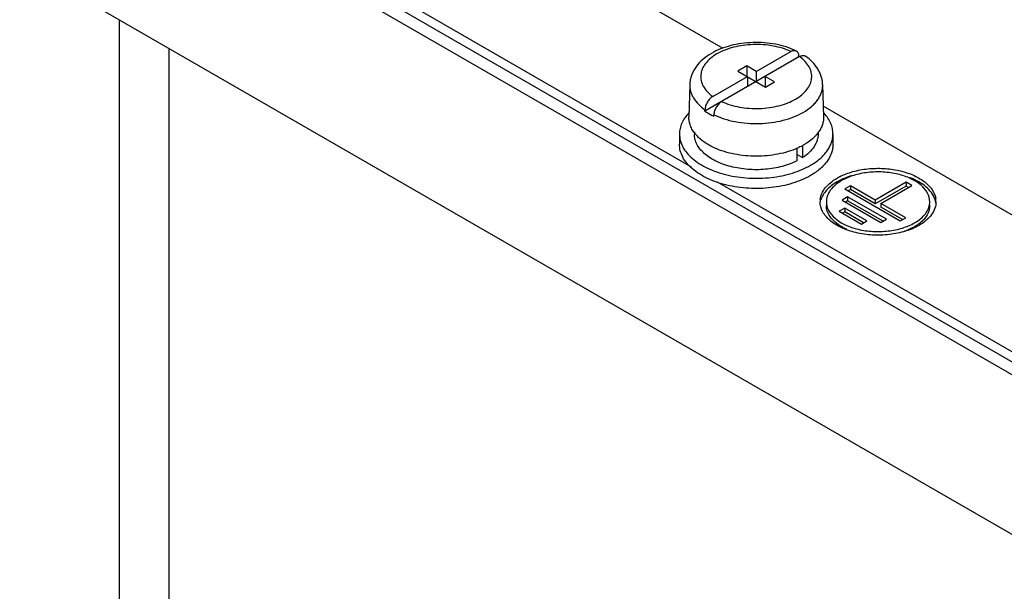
# Model space of a CAD drawing. Header units: millimetres. Extents: x 38 to 296, y 91 to 375.
# Tile 2 of 7: x 38 to 101, y 161 to 198. Entities that reach past the tile are written whole.
import ezdxf

# ---------------------------------------------------------------- set-up
doc = ezdxf.new("R2010")
doc.units = ezdxf.units.MM
doc.header["$LTSCALE"] = 30.332537
doc.layers.get('0').update_dxf_attribs({"linetype": 'CONTINUOUS'})

msp = doc.modelspace()

# ---------------------------------------------------------------- linework, layer by layer
at = {"color": 7, "linetype": 'Continuous'}
for p, q in [((38.17, 211.409), (123.73, 162.012)), ((122.493, 163.543), (40.822, 210.695)), ((83.082, 195.686), (64.725, 206.284)), ((38.17, 201.203), (123.73, 151.806)), ((57.957, 201.455), (81.033, 188.133)), ((44.534, 157.112), (44.534, 197.529)), ((47.716, 145.885), (47.716, 195.692)), ((87.965, 195.17), (81.921, 191.681)), ((85.193, 194.223), (87.399, 195.497)), ((87.899, 195.132), (87.897, 195.225)), ((84.592, 194.57), (84.026, 194.243)), ((84.592, 194.57), (84.592, 193.916)), ((85.193, 194.223), (84.592, 194.57)), ((82.421, 192.622), (84.627, 193.896)), ((84.026, 194.243), (85.794, 193.222)), ((84.627, 193.896), (84.627, 193.243)), ((85.193, 194.223), (85.193, 193.569)), ((85.759, 193.896), (85.759, 193.243)), ((86.36, 193.549), (85.759, 193.896)), ((80.951, 193.377), (80.893, 191.323)), ((85.794, 193.222), (86.36, 193.549)), ((89.435, 193.377), (89.492, 191.323)), ((81.921, 191.681), (81.923, 191.776)), ((107.831, 181.398), (89.474, 191.996)), ((82.487, 191.354), (82.489, 191.45)), ((80.293, 190.222), (80.293, 189.569)), ((81.243, 190.366), (81.243, 190.222)), ((89.143, 190.366), (89.143, 190.222)), ((90.093, 190.222), (90.093, 189.569)), ((87.804, 188.51), (87.804, 189.347)), ((88.157, 189.496), (88.157, 188.715)), ((87.804, 188.919), (88.157, 188.715)), ((82.706, 187.167), (105.782, 173.844)), ((91.203, 186.915), (90.85, 186.711)), ((90.85, 186.711), (94.385, 184.67)), ((91.203, 186.915), (91.203, 186.67)), ((92.794, 185.996), (91.203, 186.915)), ((94.774, 187.14), (92.794, 185.996)), ((94.774, 186.895), (92.794, 185.752)), ((93.148, 185.792), (95.128, 186.935)), ((95.128, 186.935), (94.774, 187.14)), ((94.774, 187.14), (94.774, 186.895)), ((94.916, 186.813), (94.774, 186.895)), ((91.027, 186.201), (90.673, 185.996)), ((91.027, 186.201), (91.027, 185.956)), ((93.501, 184.772), (91.027, 186.201)), ((91.203, 186.67), (91.062, 186.588)), ((92.794, 185.752), (91.203, 186.67)), ((90.85, 185.486), (90.496, 185.282)), ((90.673, 185.996), (93.148, 184.568)), ((90.85, 185.486), (90.85, 185.241)), ((92.264, 184.67), (90.85, 185.486)), ((91.027, 185.956), (90.885, 185.874)), ((93.289, 184.649), (91.027, 185.956)), ((92.794, 185.996), (92.794, 185.752)), ((94.739, 184.874), (93.148, 185.792)), ((93.148, 185.792), (93.148, 185.547)), ((94.527, 184.751), (93.148, 185.547)), ((90.496, 185.282), (91.91, 184.466)), ((90.85, 185.241), (90.708, 185.16)), ((92.052, 184.547), (90.85, 185.241)), ((94.385, 184.67), (94.739, 184.874)), ((91.91, 184.466), (92.264, 184.67)), ((93.148, 184.568), (93.501, 184.772))]:
    msp.add_line(p, q, dxfattribs=at)
for centre, radius, start, end in [((85.851, 193.737), 4.838, 294.00942, 294.20871), ((92.165, 184.266), 3.623, 117.05413, 119.975), ((95.425, 185.894), 1.246, 0.01249, 10.64033), ((90.516, 185.894), 1.245, 173.06203, 179.96409), ((95.355, 185.635), 1.317, 10.01371, 18.59114), ((95.411, 185.647), 1.26, 8.38552, 9.95118), ((93.819, 187.121), 2.972, 299.98615, 302.52536)]:
    msp.add_arc(centre, radius, start, end, dxfattribs=at)
for points, knots in [([(87.735, 195.541), (87.534, 195.636), (87.107, 195.801), (86.431, 195.969), (85.719, 196.063), (84.992, 196.08), (84.271, 196.02), (83.577, 195.885), (82.927, 195.677), (82.525, 195.485), (82.338, 195.377)], [0, 0, 0, 0, 0.119622, 0.24474, 0.37374, 0.504452, 0.634504, 0.76161, 0.883845, 1, 1, 1, 1]), ([(87.399, 195.497), (87.225, 195.577), (86.853, 195.716), (86.261, 195.858), (85.634, 195.937), (84.994, 195.95), (84.359, 195.896), (83.752, 195.777), (83.191, 195.597), (82.846, 195.434), (82.688, 195.342)], [0, 0, 0, 0, 0.11836, 0.243924, 0.374272, 0.506623, 0.638067, 0.765757, 0.887099, 1, 1, 1, 1]), ([(87.399, 195.497), (87.429, 195.513), (87.487, 195.541), (87.576, 195.565), (87.66, 195.566), (87.712, 195.552), (87.735, 195.541)], [0, 0, 0, 0, 0.288034, 0.547695, 0.782161, 1, 1, 1, 1]), ([(87.735, 195.541), (87.76, 195.529), (87.807, 195.496), (87.858, 195.422), (87.889, 195.329), (87.896, 195.261), (87.897, 195.225)], [0, 0, 0, 0, 0.219509, 0.451945, 0.71015, 1, 1, 1, 1]), ([(82.338, 195.377), (82.142, 195.264), (81.779, 195.012), (81.404, 194.613), (81.181, 194.256), (81.056, 193.975), (80.975, 193.68), (80.953, 193.478), (80.951, 193.377)], [0, 0, 0, 0, 0.266493, 0.518271, 0.640503, 0.761148, 0.880767, 1, 1, 1, 1]), ([(82.688, 195.342), (82.543, 195.259), (82.278, 195.079), (81.955, 194.754), (81.77, 194.45), (81.684, 194.2), (81.651, 194.013), (81.647, 193.825), (81.673, 193.637), (81.729, 193.452), (81.845, 193.206), (82.066, 192.91), (82.294, 192.714), (82.421, 192.622)], [0, 0, 0, 0, 0.147416, 0.280394, 0.400623, 0.457313, 0.512587, 0.567302, 0.62236, 0.678635, 0.736907, 0.861614, 1, 1, 1, 1]), ([(87.698, 192.45), (87.843, 192.533), (88.108, 192.713), (88.431, 193.038), (88.616, 193.342), (88.702, 193.592), (88.735, 193.779), (88.739, 193.967), (88.713, 194.155), (88.657, 194.34), (88.541, 194.586), (88.32, 194.882), (88.092, 195.078), (87.965, 195.17)], [0, 0, 0, 0, 0.147416, 0.280394, 0.400623, 0.457313, 0.512587, 0.567302, 0.62236, 0.678635, 0.736907, 0.861614, 1, 1, 1, 1]), ([(87.965, 195.17), (87.998, 195.189), (88.063, 195.22), (88.164, 195.242), (88.258, 195.235), (88.312, 195.21), (88.336, 195.194)], [0, 0, 0, 0, 0.291334, 0.550055, 0.78184, 1, 1, 1, 1]), ([(89.435, 193.377), (89.433, 193.465), (89.415, 193.642), (89.352, 193.902), (89.255, 194.153), (89.08, 194.473), (88.785, 194.84), (88.493, 195.083), (88.336, 195.194)], [0, 0, 0, 0, 0.120671, 0.241517, 0.363235, 0.486111, 0.737291, 1, 1, 1, 1]), ([(80.951, 193.377), (80.949, 193.305), (80.956, 193.159), (81, 192.942), (81.077, 192.729), (81.227, 192.445), (81.499, 192.107), (81.772, 191.882), (81.923, 191.776)], [0, 0, 0, 0, 0.111076, 0.223554, 0.339046, 0.458956, 0.715778, 1, 1, 1, 1]), ([(88.193, 191.605), (88.383, 191.715), (88.648, 191.898), (88.947, 192.188), (89.128, 192.41), (89.269, 192.643), (89.37, 192.884), (89.428, 193.129), (89.438, 193.295), (89.435, 193.377)], [0, 0, 0, 0, 0.289763, 0.423009, 0.548822, 0.668002, 0.781775, 0.891784, 1, 1, 1, 1]), ([(82.421, 192.622), (82.351, 192.582), (82.22, 192.472), (82.065, 192.264), (81.957, 192.027), (81.925, 191.857), (81.923, 191.776)], [0, 0, 0, 0, 0.236446, 0.498358, 0.761253, 1, 1, 1, 1]), ([(82.986, 192.296), (83.161, 192.215), (83.533, 192.076), (84.125, 191.934), (84.751, 191.855), (85.392, 191.843), (86.026, 191.896), (86.634, 192.015), (87.195, 192.195), (87.54, 192.358), (87.698, 192.45)], [0, 0, 0, 0, 0.11836, 0.243924, 0.374272, 0.506623, 0.638067, 0.765757, 0.887099, 1, 1, 1, 1]), ([(82.986, 192.296), (82.917, 192.256), (82.785, 192.146), (82.631, 191.937), (82.523, 191.7), (82.491, 191.531), (82.489, 191.45)], [0, 0, 0, 0, 0.236425, 0.498339, 0.761251, 1, 1, 1, 1]), ([(80.892, 191.577), (80.798, 191.478), (80.629, 191.271), (80.437, 190.932), (80.319, 190.581), (80.293, 190.34), (80.293, 190.222)], [0, 0, 0, 0, 0.271445, 0.52537, 0.766204, 1, 1, 1, 1]), ([(82.566, 189.318), (82.317, 189.429), (81.965, 189.622), (81.562, 189.943), (81.317, 190.195), (81.124, 190.463), (80.986, 190.743), (80.905, 191.031), (80.891, 191.227), (80.893, 191.323)], [0, 0, 0, 0, 0.296411, 0.431706, 0.558282, 0.676802, 0.788555, 0.895465, 1, 1, 1, 1]), ([(81.921, 191.681), (81.964, 191.651), (82.146, 191.53), (82.338, 191.425), (82.487, 191.354)], [0, 0, 0, 0, 0.241198, 1, 1, 1, 1]), ([(82.489, 191.45), (82.698, 191.35), (83.144, 191.177), (83.858, 190.998), (84.615, 190.897), (85.392, 190.877), (86.162, 190.939), (86.9, 191.08), (87.581, 191.296), (88.001, 191.494), (88.193, 191.605)], [0, 0, 0, 0, 0.117689, 0.242879, 0.373126, 0.50559, 0.637288, 0.765286, 0.88691, 1, 1, 1, 1]), ([(89.492, 191.323), (89.495, 191.24), (89.485, 191.072), (89.426, 190.823), (89.324, 190.58), (89.181, 190.344), (88.998, 190.118), (88.695, 189.825), (88.426, 189.639), (88.233, 189.528)], [0, 0, 0, 0, 0.108217, 0.218225, 0.331996, 0.451176, 0.576985, 0.710232, 1, 1, 1, 1]), ([(90.093, 190.222), (90.093, 190.337), (90.068, 190.571), (89.956, 190.914), (89.774, 191.245), (89.613, 191.448), (89.523, 191.546)], [0, 0, 0, 0, 0.234472, 0.475666, 0.729397, 1, 1, 1, 1]), ([(80.293, 190.222), (80.293, 190.082), (80.33, 189.796), (80.494, 189.383), (80.76, 188.992), (81.121, 188.63), (81.568, 188.303), (82.092, 188.018), (82.681, 187.781), (83.324, 187.596), (84.006, 187.467), (84.714, 187.396), (85.432, 187.386), (86.145, 187.436), (86.838, 187.546), (87.496, 187.713), (88.104, 187.934), (88.482, 188.12), (88.658, 188.221)], [0, 0, 0, 0, 0.042814, 0.087395, 0.135177, 0.187086, 0.243533, 0.30449, 0.369589, 0.438197, 0.509495, 0.582531, 0.656275, 0.729664, 0.801652, 0.871256, 0.937607, 1, 1, 1, 1]), ([(87.804, 188.51), (87.658, 188.436), (87.348, 188.301), (86.678, 188.088), (85.77, 187.935), (84.658, 187.932), (83.749, 188.079), (83.075, 188.288), (82.621, 188.481), (82.218, 188.71), (81.876, 188.969), (81.6, 189.256), (81.396, 189.564), (81.271, 189.888), (81.243, 190.112), (81.243, 190.222)], [0, 0, 0, 0, 0.0641, 0.131803, 0.274789, 0.421902, 0.565194, 0.633144, 0.697547, 0.757843, 0.813724, 0.865211, 0.912734, 0.957206, 1, 1, 1, 1]), ([(89.143, 190.222), (89.143, 190.153), (89.132, 190.014), (89.066, 189.736), (88.896, 189.393), (88.577, 189.022), (88.306, 188.812), (88.157, 188.715)], [0, 0, 0, 0, 0.11003, 0.221818, 0.456382, 0.714137, 1, 1, 1, 1]), ([(88.658, 188.221), (88.873, 188.346), (89.174, 188.553), (89.515, 188.879), (89.722, 189.131), (89.886, 189.393), (90.005, 189.664), (90.077, 189.941), (90.093, 190.129), (90.093, 190.222)], [0, 0, 0, 0, 0.289282, 0.42254, 0.548497, 0.667896, 0.781869, 0.891953, 1, 1, 1, 1]), ([(88.658, 187.568), (88.482, 187.467), (88.104, 187.281), (87.496, 187.06), (86.838, 186.893), (86.145, 186.783), (85.432, 186.733), (84.714, 186.743), (84.006, 186.813), (83.324, 186.943), (82.681, 187.128), (82.092, 187.365), (81.568, 187.65), (81.121, 187.977), (80.76, 188.339), (80.494, 188.73), (80.33, 189.143), (80.293, 189.429), (80.293, 189.569)], [0, 0, 0, 0, 0.062393, 0.128743, 0.198347, 0.270335, 0.343724, 0.417468, 0.490504, 0.561803, 0.630411, 0.695509, 0.756467, 0.812914, 0.864823, 0.912605, 0.957186, 1, 1, 1, 1]), ([(87.819, 189.318), (87.627, 189.232), (87.219, 189.081), (86.574, 188.921), (85.893, 188.823), (85.193, 188.79), (84.492, 188.823), (83.811, 188.921), (83.166, 189.081), (82.758, 189.232), (82.566, 189.318)], [0, 0, 0, 0, 0.117316, 0.241085, 0.369382, 0.500011, 0.630637, 0.758933, 0.882699, 1, 1, 1, 1]), ([(88.233, 189.528), (88.202, 189.51), (88.072, 189.437), (87.938, 189.371), (87.835, 189.324)], [0, 0, 0, 0, 0.24443, 1, 1, 1, 1]), ([(90.093, 189.569), (90.093, 189.476), (90.077, 189.288), (90.005, 189.011), (89.886, 188.74), (89.722, 188.477), (89.515, 188.226), (89.174, 187.9), (88.873, 187.692), (88.658, 187.568)], [0, 0, 0, 0, 0.108047, 0.21813, 0.332103, 0.451502, 0.577459, 0.710718, 1, 1, 1, 1]), ([(90.517, 187.493), (90.784, 187.63), (91.374, 187.85), (92.324, 188.024), (93.319, 188.047), (94.29, 187.918), (95.168, 187.645), (95.894, 187.246), (96.42, 186.742), (96.612, 186.326), (96.65, 186.124)], [0, 0, 0, 0, 0.129394, 0.269731, 0.41471, 0.557185, 0.690419, 0.809227, 0.911475, 1, 1, 1, 1]), ([(89.28, 186.044), (89.296, 186.173), (89.372, 186.438), (89.6, 186.803), (89.934, 187.134), (90.206, 187.319), (90.355, 187.405)], [0, 0, 0, 0, 0.218048, 0.453077, 0.71299, 1, 1, 1, 1]), ([(91.32, 187.561), (91.257, 187.543), (91.012, 187.467), (90.773, 187.373), (90.602, 187.29)], [0, 0, 0, 0, 0.258199, 1, 1, 1, 1]), ([(96.271, 185.894), (96.271, 186.085), (96.156, 186.497), (95.707, 187.007), (95.045, 187.411), (94.217, 187.687), (93.29, 187.818), (92.336, 187.791), (91.435, 187.611), (90.882, 187.383), (90.638, 187.242)], [0, 0, 0, 0, 0.086929, 0.186398, 0.303786, 0.437599, 0.582099, 0.729418, 0.871171, 1, 1, 1, 1]), ([(96.604, 186.055), (96.502, 186.358), (96.167, 186.781), (95.575, 187.186), (95.211, 187.355), (95.015, 187.43)], [0, 0, 0, 0, 0.444176, 0.708375, 1, 1, 1, 1]), ([(90.355, 187.16), (90.109, 187.018), (89.682, 186.702), (89.393, 186.241), (89.325, 186.012)], [0, 0, 0, 0, 0.542965, 1, 1, 1, 1]), ([(90.638, 187.242), (90.493, 187.158), (90.23, 186.977), (89.916, 186.647), (89.717, 186.282), (89.671, 186.02), (89.671, 185.894)], [0, 0, 0, 0, 0.289643, 0.549113, 0.782237, 1, 1, 1, 1]), ([(90.602, 187.29), (90.581, 187.28), (90.497, 187.239), (90.415, 187.195), (90.355, 187.16)], [0, 0, 0, 0, 0.254325, 1, 1, 1, 1]), ([(95.587, 184.384), (95.314, 184.226), (94.693, 183.97), (93.683, 183.768), (92.614, 183.738), (91.574, 183.884), (90.646, 184.194), (89.903, 184.647), (89.4, 185.219), (89.271, 185.681), (89.271, 185.894)], [0, 0, 0, 0, 0.128828, 0.270573, 0.417886, 0.562385, 0.696203, 0.813594, 0.913066, 1, 1, 1, 1]), ([(89.671, 185.894), (89.671, 185.704), (89.786, 185.292), (90.235, 184.782), (90.898, 184.378), (91.725, 184.102), (92.652, 183.971), (93.606, 183.998), (94.507, 184.178), (95.06, 184.406), (95.305, 184.547)], [0, 0, 0, 0, 0.086929, 0.186398, 0.303786, 0.437599, 0.582099, 0.729418, 0.871171, 1, 1, 1, 1]), ([(89.904, 184.946), (89.831, 185.052), (89.714, 185.277), (89.671, 185.529), (89.671, 185.649)], [0, 0, 0, 0, 0.515949, 1, 1, 1, 1]), ([(95.417, 184.616), (95.546, 184.698), (95.78, 184.874), (96.057, 185.189), (96.231, 185.533), (96.271, 185.777), (96.271, 185.894)], [0, 0, 0, 0, 0.286936, 0.54525, 0.779512, 1, 1, 1, 1]), ([(96.671, 185.894), (96.671, 185.754), (96.619, 185.46), (96.396, 185.05), (96.044, 184.681), (95.75, 184.478), (95.587, 184.384)], [0, 0, 0, 0, 0.217765, 0.450895, 0.710368, 1, 1, 1, 1]), ([(96.271, 185.649), (96.271, 185.489), (96.193, 185.149), (95.993, 184.869), (95.871, 184.74)], [0, 0, 0, 0, 0.474306, 1, 1, 1, 1]), ([(90.976, 184.132), (90.861, 184.182), (90.458, 184.383), (90.089, 184.678), (89.904, 184.946)], [0, 0, 0, 0, 0.279027, 1, 1, 1, 1]), ([(95.305, 184.302), (95.252, 184.272), (95.03, 184.153), (94.796, 184.057), (94.614, 183.997)], [0, 0, 0, 0, 0.238897, 1, 1, 1, 1]), ([(95.546, 184.458), (95.527, 184.444), (95.449, 184.389), (95.367, 184.338), (95.305, 184.302)], [0, 0, 0, 0, 0.244914, 1, 1, 1, 1]), ([(95.871, 184.74), (95.847, 184.715), (95.746, 184.613), (95.635, 184.522), (95.546, 184.458)], [0, 0, 0, 0, 0.240716, 1, 1, 1, 1])]:
    msp.add_open_spline(points, degree=3, knots=knots, dxfattribs=at)

doc.saveas('drawing.dxf')
